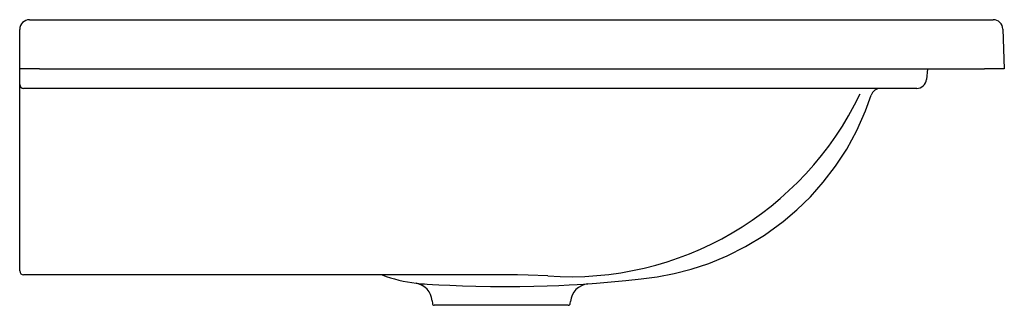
# Model space of a CAD drawing. Header units: millimetres. Extents: x 2037.076 to 2037.577, y 1417.853 to 1417.999.
import ezdxf

# ---------------------------------------------------------------- set-up
doc = ezdxf.new("R2010")
doc.units = ezdxf.units.MM
doc.layers.add('SANINDUSA', color=3, linetype='Continuous')

msp = doc.modelspace()

# ---------------------------------------------------------------- linework, layer by layer
at = {"layer": 'SANINDUSA'}
for p, q in [((2037.081431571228, 1417.998584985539), (2037.086431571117, 1417.998584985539)), ((2037.086431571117, 1417.998584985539), (2037.566606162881, 1417.998584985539)), ((2037.566606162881, 1417.998584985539), (2037.571603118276, 1417.998584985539)), ((2037.07643157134, 1417.984575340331), (2037.07643157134, 1417.993584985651)), ((2037.576599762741, 1417.993768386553), (2037.577304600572, 1417.973584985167)), ((2037.07643157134, 1417.982195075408), (2037.07643157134, 1417.988584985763)), ((2037.07643157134, 1417.984575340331), (2037.07643157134, 1417.988584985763)), ((2037.07643157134, 1417.968323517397), (2037.07643157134, 1417.982195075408)), ((2037.086431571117, 1417.973584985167), (2037.076512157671, 1417.973584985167)), ((2037.086431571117, 1417.973584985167), (2037.567310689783, 1417.973584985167)), ((2037.538179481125, 1417.973584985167), (2037.537703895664, 1417.968149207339)), ((2037.577304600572, 1417.973584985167), (2037.567310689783, 1417.973584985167)), ((2037.07643157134, 1417.965584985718), (2037.07643157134, 1417.968323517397)), ((2037.07643157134, 1417.958829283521), (2037.07643157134, 1417.965584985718)), ((2037.532722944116, 1417.963584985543), (2037.078431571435, 1417.96358498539)), ((2037.07643157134, 1417.873480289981), (2037.07643157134, 1417.958829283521)), ((2037.07643157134, 1417.87058497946), (2037.07643157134, 1417.873480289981)), ((2037.32974931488, 1417.868584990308), (2037.078431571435, 1417.868584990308)), ((2037.286228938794, 1417.855401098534), (2037.286351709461, 1417.853997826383)), ((2037.305524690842, 1417.853084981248), (2037.28734789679, 1417.853084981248)), ((2037.341574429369, 1417.853084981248), (2037.305524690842, 1417.853084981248)), ((2037.355515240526, 1417.853084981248), (2037.341574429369, 1417.853084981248)), ((2037.356511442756, 1417.853997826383), (2037.356596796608, 1417.854973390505))]:
    msp.add_line(p, q, dxfattribs=at)
at = {"layer": 'SANINDUSA', "flags": 128}
for points in [[(2037.365498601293, 1417.864042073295), (2037.36984035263, 1417.864373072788), (2037.377265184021, 1417.864987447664), (2037.384821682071, 1417.865706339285), (2037.392524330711, 1417.866536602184), (2037.400704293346, 1417.867597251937), (2037.409399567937, 1417.86924885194), (2037.418040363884, 1417.871478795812), (2037.427020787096, 1417.874450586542), (2037.43627393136, 1417.878260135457), (2037.445720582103, 1417.883008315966), (2037.455265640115, 1417.888799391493), (2037.464785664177, 1417.895729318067), (2037.471812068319, 1417.901714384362), (2037.478655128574, 1417.908402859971), (2037.485219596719, 1417.915806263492), (2037.491404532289, 1417.923908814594), (2037.49712121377, 1417.932693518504), (2037.502273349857, 1417.942136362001), (2037.506765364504, 1417.952203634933), (2037.509560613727, 1417.960155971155)], [(2037.345160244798, 1417.868040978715), (2037.335169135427, 1417.868517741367), (2037.32974931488, 1417.868584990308)], [(2037.283789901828, 1417.863914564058), (2037.283789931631, 1417.863914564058), (2037.286492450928, 1417.863765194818), (2037.28962683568, 1417.863602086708), (2037.295198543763, 1417.86334097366), (2037.301700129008, 1417.863086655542), (2037.308551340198, 1417.862882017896), (2037.315987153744, 1417.862738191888), (2037.323355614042, 1417.862680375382), (2037.330889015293, 1417.862711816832), (2037.33794179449, 1417.862825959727), (2037.344716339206, 1417.863013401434), (2037.350643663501, 1417.86323985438), (2037.355893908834, 1417.863488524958), (2037.360041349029, 1417.863716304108), (2037.363201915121, 1417.863908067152), (2037.365125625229, 1417.864032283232), (2037.365498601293, 1417.864042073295), (2037.365498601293, 1417.864042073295)]]:
    msp.add_lwpolyline(points, dxfattribs=at)
at = {"layer": 'SANINDUSA'}
for centre, radius, start, end in [((2037.08143157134, 1417.993584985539), 0.005, 90, 180), ((2037.571603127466, 1417.993584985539), 0.00500000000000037, 2.000000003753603, 90), ((2037.532722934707, 1417.968584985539), 0.00500000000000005, 270, 355.0000000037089), ((2037.07843157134, 1417.965584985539), 0.00200000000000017, 180, 270), ((2037.514478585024, 1417.958344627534), 0.00524093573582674, 90.85063370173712, 159.7806856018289), ((2037.356335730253, 1418.031180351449), 0.1635217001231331, 266.0812072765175, 334.4872154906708), ((2037.07843157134, 1417.870584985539), 0.00200000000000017, 180, 270), ((2037.287165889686, 1417.938882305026), 0.07509871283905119, 249.4009724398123, 263.0552981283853), ((2037.276314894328, 1417.854529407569), 0.009963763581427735, 5.056850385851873, 79.76331472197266), ((2037.312376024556, 1418.291104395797), 0.4281452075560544, 265.406224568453, 266.1716644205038), ((2037.366516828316, 1417.854120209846), 0.00997397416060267, 95.85944232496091, 175.0902191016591), ((2037.287347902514, 1417.854084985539), 0.001000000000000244, 184.9999999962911, 270), ((2037.355515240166, 1417.854084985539), 0.001000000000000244, 270, 355.0000000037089)]:
    msp.add_arc(centre, radius, start, end, dxfattribs=at)

doc.saveas('drawing.dxf')
